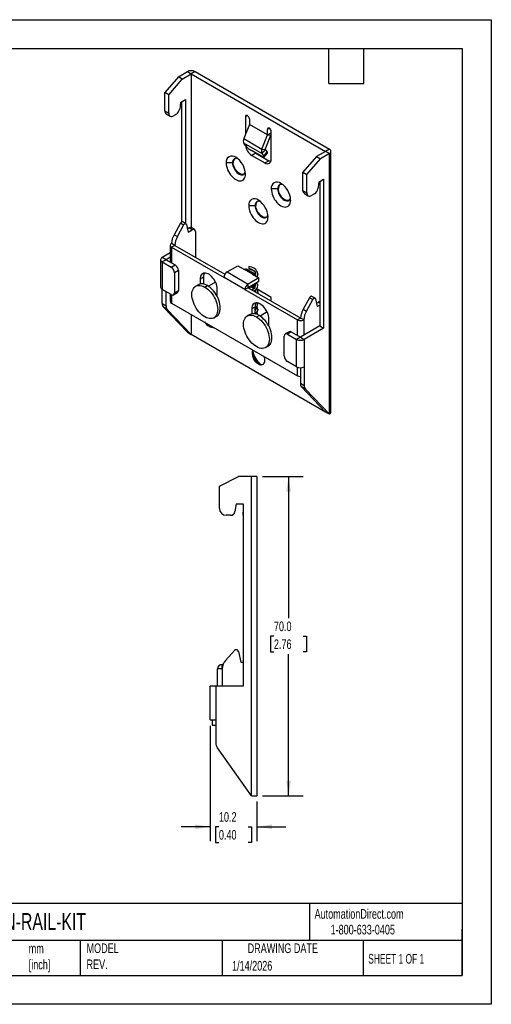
# Model space of a CAD drawing. Header units: millimetres. Extents: x 0 to 279, y 0 to 216.
# Tile 2 of 2: x 176 to 279, y 0 to 216. Entities that reach past the tile are written whole.
import ezdxf

# ---------------------------------------------------------------- set-up
doc = ezdxf.new("R2010")
doc.units = ezdxf.units.MM
doc.linetypes.add('CENTERX2', pattern=[20.32, 12.7, -2.54, 2.54, -2.54])
doc.layers.add('DIMENSIONS', color=140, linetype='Continuous', lineweight=25)
doc.layers.add('TEXT', color=140, linetype='Continuous', lineweight=25)
doc.styles.add('SLDTEXTSTYLE0', font='TXT', dxfattribs={"width": 0.7})
doc.styles.add('SLDTEXTSTYLE1', font='TXT', dxfattribs={"width": 0.65})
doc.dimstyles.new('SLDDIMSTYLE1', dxfattribs={"dimtxt": 2.158008, "dimasz": 3.302, "dimexe": 0, "dimexo": 0.0625, "dimgap": 0.539502, "dimtad": 0, "dimtih": 1, "dimtoh": 1, "dimdec": 1, "dimrnd": 1e-09, "dimzin": 4, "dimdsep": 46, "dimtxsty": 'SLDTEXTSTYLE0', "dimsah": 1, "dimcen": 0.09, "dimadec": 0, "dimazin": 1, "dimtfac": 1, "dimtdec": 1, "dimtofl": 0, "dimtmove": 0, "dimatfit": 3, "dimfxl": 0, "dimfrac": 2, "dimtolj": 1, "dimtzin": 12, "dimarcsym": 0})
doc.dimstyles.new('SLDDIMSTYLE4', dxfattribs={"dimtxt": 2.158008, "dimasz": 3.302, "dimexe": 0, "dimexo": 0.0625, "dimgap": 0.539502, "dimtad": 0, "dimtih": 1, "dimtoh": 1, "dimdec": 1, "dimrnd": 1e-09, "dimzin": 12, "dimdsep": 46, "dimtxsty": 'SLDTEXTSTYLE0', "dimsah": 1, "dimcen": 0.09, "dimadec": 0, "dimazin": 3, "dimtfac": 1, "dimtdec": 1, "dimtmove": 0, "dimatfit": 0, "dimfxl": 0, "dimfrac": 2, "dimtolj": 1, "dimtzin": 12, "dimarcsym": 0})

# ---------------------------------------------------------------- blocks, each defined once
blk = doc.blocks.new('_D_8')
at = {"layer": 'DIMENSIONS'}
for p, q in [((229.31, 115.73), (238.16, 115.73)), ((234.99, 115.73), (234.99, 84.64)), ((231.78, 80.73), (231.06, 80.73)), ((231.06, 80.73), (231.06, 77.3)), ((238.19, 80.73), (238.92, 80.73)), ((238.92, 80.73), (238.92, 77.3)), ((231.06, 77.3), (231.78, 77.3)), ((234.99, 45.73), (234.99, 76.81)), ((238.92, 77.3), (238.19, 77.3)), ((229.31, 45.73), (238.16, 45.73))]:
    blk.add_line(p, q, dxfattribs=at)
for points in [[(234.99, 115.73), (234.48, 112.43), (235.5, 112.43)], [(234.99, 45.73), (235.5, 49.03), (234.48, 49.03)]]:
    blk.add_solid(points, dxfattribs=at)
at = {"layer": 'DIMENSIONS', "char_height": 2.117, "attachment_point": 1, "style": 'SLDTEXTSTYLE0'}
for s, insert in [('70.0', (231.78, 83.94)), ('2.76', (231.78, 80.03))]:
    blk.add_mtext(s, dxfattribs=dict(at, insert=insert))
blk = doc.blocks.new('_D_9')
at = {"layer": 'DIMENSIONS'}
for p, q in [((217.84, 61.09), (217.84, 35.76)), ((228.04, 44.46), (228.04, 35.76)), ((217.84, 38.93), (211.49, 38.93)), ((219.73, 38.93), (219.01, 38.93)), ((219.01, 38.93), (219.01, 35.5)), ((226.15, 38.93), (226.87, 38.93)), ((226.87, 38.93), (226.87, 35.5)), ((228.04, 38.93), (234.39, 38.93)), ((219.01, 35.5), (219.73, 35.5)), ((226.87, 35.5), (226.15, 35.5))]:
    blk.add_line(p, q, dxfattribs=at)
for points in [[(217.84, 38.93), (214.54, 39.44), (214.54, 38.42)], [(228.04, 38.93), (231.34, 38.42), (231.34, 39.44)]]:
    blk.add_solid(points, dxfattribs=at)
at = {"layer": 'DIMENSIONS', "char_height": 2.117, "attachment_point": 1, "style": 'SLDTEXTSTYLE0'}
for s, insert in [('10.2', (219.73, 42.14)), ('0.40', (219.73, 38.23))]:
    blk.add_mtext(s, dxfattribs=dict(at, insert=insert))

msp = doc.modelspace()

# ---------------------------------------------------------------- linework, layer by layer
at = {"color": 7, "linetype": 'Continuous'}
for p, q in [((0, 215.9), (279.4, 215.9)), ((279.4, 215.9), (279.4, 0)), ((279.4, 0), (0, 0))]:
    msp.add_line(p, q, dxfattribs=at)
for p, q in [((210.84, 203.36), (207.87, 199.93)), ((210.84, 203.36), (212.82, 204.51)), ((211.69, 202.87), (210.84, 203.36)), ((211.69, 202.87), (213.67, 204.02)), ((212.82, 204.51), (213.67, 204.02)), ((214.52, 204.51), (213.67, 204.02)), ((213.67, 204.02), (213.67, 170.3)), ((213.67, 204.02), (243.08, 187.03)), ((214.52, 204.51), (243.93, 187.52)), ((208.72, 199.44), (211.69, 202.87)), ((208.72, 199.44), (207.87, 199.93)), ((207.87, 195.93), (207.87, 199.93)), ((208.72, 195.44), (208.72, 199.44)), ((211.34, 197.77), (211.13, 196.28)), ((211.34, 197.77), (212.4, 198.38)), ((211.55, 197.89), (211.55, 171.54)), ((212.4, 198.38), (212.4, 171.21)), ((207.87, 195.93), (208.72, 195.44)), ((208.18, 195.25), (209.03, 194.76)), ((210.43, 195.21), (209.78, 194.83)), ((225.97, 194.87), (225.55, 194.63)), ((225.55, 194.63), (225.55, 190.74)), ((226.4, 192.93), (225.19, 189.82)), ((226.4, 194.14), (226.4, 192.93)), ((230.36, 190.64), (226.4, 192.93)), ((229.15, 187.54), (230.36, 190.64)), ((229.89, 187.47), (231.09, 190.58)), ((230.78, 192.1), (230.36, 191.85)), ((230.36, 190.64), (230.36, 191.85)), ((230.36, 190.64), (231.2, 191.13)), ((230.36, 190.64), (231.09, 190.58)), ((231.2, 185.32), (231.2, 191.36)), ((225.19, 189.82), (229.15, 187.54)), ((229.15, 186.56), (225.19, 188.84)), ((225.58, 188.29), (225.19, 188.84)), ((229.12, 185.89), (226.86, 187.19)), ((227.81, 186.62), (226.96, 186.13)), ((226.96, 186.13), (229.79, 184.5)), ((227.81, 186.62), (227.6, 186.77)), ((227.81, 186.62), (230.64, 184.99)), ((229.15, 187.54), (229.89, 187.47)), ((229.89, 187.47), (229.15, 186.56)), ((229.15, 186.56), (229.54, 186)), ((229.54, 186), (230.28, 186.92)), ((229.63, 185.74), (230.36, 186.65)), ((229.89, 187.47), (230.28, 186.92)), ((241.1, 185.89), (238.13, 182.46)), ((243.08, 187.03), (241.1, 185.89)), ((241.1, 185.89), (241.95, 185.4)), ((243.93, 186.54), (241.95, 185.4)), ((243.93, 187.52), (243.08, 187.03)), ((243.93, 186.54), (243.08, 187.03)), ((243.93, 129.39), (243.93, 186.54)), ((244.28, 129.88), (244.28, 187.03)), ((222.86, 184.58), (222.72, 184.5)), ((229.79, 184.5), (230.64, 184.99)), ((238.98, 181.97), (241.95, 185.4)), ((238.13, 182.46), (238.98, 181.97)), ((238.13, 178.46), (238.13, 182.46)), ((238.98, 177.97), (238.98, 181.97)), ((241.6, 180.3), (241.39, 178.81)), ((241.6, 180.3), (242.66, 180.91)), ((241.81, 180.42), (241.81, 148.74)), ((242.66, 180.91), (242.66, 148.25)), ((232.76, 178.87), (232.62, 178.79)), ((238.13, 178.46), (238.98, 177.97)), ((238.45, 177.77), (239.29, 177.28)), ((240.69, 177.73), (240.04, 177.36)), ((227.81, 175.19), (227.67, 175.11)), ((211.28, 171.25), (209.91, 168.74)), ((210.62, 168.33), (211.99, 170.85)), ((211.99, 170.85), (211.28, 171.25)), ((212.5, 171.15), (211.79, 171.56)), ((212.6, 171.01), (212.96, 169.31)), ((209.91, 168.74), (210.62, 168.33)), ((212.8, 170.04), (213.17, 170.25)), ((212.96, 169.31), (213.88, 169.84)), ((213.88, 169.84), (213.17, 170.25)), ((214.38, 169.89), (213.67, 170.3)), ((214.59, 169.44), (214.59, 163.8)), ((209.06, 166.41), (209.06, 162.75)), ((210.06, 166.41), (209.36, 166.82)), ((210.06, 166.41), (209.36, 166.01)), ((210.06, 166.41), (221.05, 160.07)), ((209.06, 164.78), (207.3, 163.76)), ((209.36, 166.01), (220.85, 159.37)), ((209.36, 166.01), (209.36, 162.58)), ((206.95, 163.27), (206.95, 157.26)), ((208.15, 163.27), (207.3, 163.76)), ((208.15, 163.27), (207.3, 162.78)), ((207.3, 162.78), (207.3, 156.77)), ((207.3, 162.78), (209.28, 161.64)), ((209.06, 163.8), (208.15, 163.27)), ((208.15, 163.27), (210.13, 162.13)), ((209.28, 161.64), (210.13, 162.13)), ((221.55, 160.6), (223.89, 161.94)), ((223.89, 161.94), (225.3, 161.13)), ((210.84, 160.9), (209.99, 160.41)), ((209.99, 160.41), (209.99, 156.03)), ((210.84, 160.9), (210.84, 156.52)), ((221.55, 160.6), (226.15, 157.94)), ((227.07, 160.11), (225.3, 161.13)), ((227.57, 160.16), (225.8, 161.18)), ((226.26, 161.75), (226.26, 161.36)), ((226.26, 161.36), (226.26, 161.26)), ((227.07, 160.11), (228.48, 159.29)), ((215.2, 157.79), (214.64, 157.47)), ((216.32, 159.41), (215.61, 159)), ((215.61, 159), (215.61, 157.95)), ((216.32, 159.41), (216.32, 157.94)), ((218.98, 158.36), (217.42, 157.46)), ((225.44, 156.72), (220.85, 159.37)), ((228.48, 159.29), (226.15, 157.94)), ((228.48, 158.47), (226.15, 157.13)), ((226.15, 157.13), (226.15, 157.94)), ((227.07, 157.25), (227.78, 157.66)), ((227.73, 157.63), (227.75, 157.54)), ((227.78, 157.66), (227.78, 157.9)), ((228.48, 158.47), (228.48, 159.29)), ((209.28, 155.63), (207.3, 156.77)), ((207.3, 153.67), (207.3, 156.77)), ((208.15, 153.18), (208.15, 156.28)), ((209.06, 155.75), (209.06, 154.17)), ((209.36, 155.59), (209.36, 153.76)), ((209.78, 155.58), (210.63, 156.07)), ((209.99, 156.03), (210.84, 156.52)), ((216.64, 157.27), (217.2, 157.6)), ((219.36, 155.2), (219.36, 156.84)), ((226.15, 157.13), (225.44, 156.72)), ((225.44, 156.72), (236.93, 150.09)), ((226.15, 157.13), (237.64, 150.49)), ((226.4, 157.27), (226.4, 156.98)), ((226.82, 157.39), (227.07, 157.25)), ((227.07, 157.25), (227.07, 157.48)), ((227.32, 157.02), (227.4, 156.94)), ((227.62, 157.34), (227.43, 157.46)), ((227.69, 157.28), (227.62, 157.34)), ((227.69, 156.51), (227.73, 156.33)), ((227.74, 156.27), (227.75, 156.23)), ((231.2, 155.02), (228.1, 156.82)), ((228.25, 156.22), (228.25, 156.3)), ((228.25, 156.2), (228.25, 156.28)), ((207.3, 153.67), (208.15, 153.18)), ((209.36, 153.76), (236.93, 137.84)), ((227.75, 153.61), (227.71, 153.4)), ((227.75, 153.64), (227.75, 153.62)), ((228.24, 153.7), (228.23, 153.76)), ((228.25, 153.61), (228.24, 153.7)), ((228.25, 153.58), (228.25, 153.66)), ((231.2, 154.21), (231.2, 155.02)), ((239.57, 154.93), (238.2, 152.41)), ((238.9, 152), (240.27, 154.52)), ((240.27, 154.52), (239.57, 154.93)), ((240.78, 154.83), (240.08, 155.23)), ((240.88, 154.68), (241.25, 152.98)), ((241.09, 153.71), (241.46, 153.92)), ((241.25, 152.98), (241.81, 153.31)), ((241.81, 153.72), (241.46, 153.92)), ((208.41, 152.38), (207.57, 152.87)), ((207.57, 152.87), (212.82, 147.35)), ((213.67, 146.86), (208.41, 152.38)), ((213.67, 151.27), (213.67, 146.86)), ((226.52, 151.26), (225.95, 150.94)), ((227.63, 152.88), (226.93, 152.47)), ((226.93, 152.47), (226.93, 151.42)), ((227.63, 152.88), (227.63, 151.41)), ((227.67, 152.33), (227.63, 152.35)), ((227.63, 152.31), (227.67, 152.33)), ((227.67, 152.02), (227.67, 152.33)), ((227.69, 152.06), (227.67, 152.08)), ((227.68, 152.59), (227.75, 152.42)), ((227.7, 152.6), (227.73, 152.45)), ((227.75, 152.33), (227.73, 152.23)), ((227.74, 152.4), (227.75, 152.33)), ((227.75, 152.43), (227.75, 152.4)), ((228.24, 152.4), (228.25, 152.33)), ((228.25, 152.33), (228.24, 152.26)), ((228.25, 152.4), (228.25, 152.46)), ((228.25, 152.2), (228.25, 152.26)), ((230.3, 151.83), (228.74, 150.93)), ((238.2, 152.41), (238.9, 152)), ((218.64, 150.54), (219.2, 150.87)), ((227.95, 150.74), (228.52, 151.07)), ((230.67, 148.67), (230.67, 150.31)), ((237.64, 150.49), (236.93, 150.09)), ((236.93, 146.66), (236.93, 150.09)), ((238.35, 150.09), (237.64, 150.49)), ((238.35, 150.09), (238.35, 146.74)), ((212.82, 147.35), (213.67, 146.86)), ((243.08, 129.88), (213.67, 146.86)), ((217.73, 148.92), (217.59, 148.67)), ((235.09, 147.48), (234.24, 146.99)), ((235.59, 147.43), (234.74, 146.94)), ((234.74, 146.94), (236.72, 145.8)), ((235.59, 147.43), (237.57, 146.29)), ((241.81, 148.74), (237.57, 146.29)), ((242.66, 148.25), (238.42, 145.8)), ((241.81, 148.74), (242.66, 148.25)), ((234.03, 142.16), (234.03, 146.53)), ((237.57, 146.29), (236.72, 145.8)), ((236.72, 139.79), (236.72, 145.8)), ((237.57, 146.29), (238.42, 145.8)), ((238.42, 145.8), (238.42, 139.79)), ((229.95, 144.01), (230.52, 144.33)), ((228.52, 140.49), (228.38, 140.41)), ((236.72, 139.79), (234.74, 140.93)), ((236.93, 137.84), (236.93, 139.69)), ((237.57, 139.58), (237.57, 136.19)), ((238.42, 139.79), (238.42, 135.7)), ((237.57, 136.19), (238.42, 135.7)), ((238.68, 134.91), (237.83, 135.4)), ((237.83, 135.4), (243.08, 129.88)), ((243.93, 129.39), (238.68, 134.91)), ((243.93, 129.39), (243.08, 129.88)), ((219.84, 113.63), (224.04, 115.73)), ((226.84, 115.73), (224.04, 115.73)), ((226.84, 45.73), (226.84, 115.73)), ((228.04, 115.73), (226.84, 115.73)), ((228.04, 115.73), (228.04, 45.73)), ((219.84, 108.73), (219.84, 113.63)), ((223.54, 109.73), (223.24, 108.05)), ((223.54, 109.73), (225.04, 109.73)), ((225.04, 109.73), (225.04, 69.73)), ((222.26, 107.23), (221.34, 107.23)), ((221.23, 75.48), (223.17, 77.59)), ((224.02, 77.36), (224.54, 75.03)), ((219.44, 69.73), (219.44, 73.53)), ((220.44, 73.53), (219.44, 73.53)), ((220.44, 73.53), (220.44, 74.53)), ((220.64, 74.53), (220.44, 74.53)), ((220.44, 73.53), (220.44, 69.73)), ((224.54, 75.03), (225.04, 75.03)), ((217.84, 62.36), (217.84, 69.73)), ((219.04, 69.73), (217.84, 69.73)), ((219.04, 69.73), (219.04, 62.36)), ((225.04, 69.73), (219.04, 69.73)), ((217.84, 62.36), (219.04, 62.36)), ((218.24, 62.36), (218.24, 61.18)), ((218.24, 61.18), (219.04, 61.18)), ((219.04, 62.36), (219.04, 57.36)), ((226.84, 45.73), (219.41, 56.21)), ((226.84, 45.73), (228.04, 45.73))]:
    msp.add_line(p, q)
at = {"flags": 128}
for points in [[(226.4, 194.14), (226.38, 194.3), (226.32, 194.47), (226.22, 194.63), (226.1, 194.77), (225.97, 194.87), (225.84, 194.92), (225.72, 194.92), (225.63, 194.87), (225.57, 194.77), (225.55, 194.63)], [(229.54, 186), (229.61, 185.89), (229.64, 185.81), (229.64, 185.75), (229.59, 185.72), (229.52, 185.72), (229.41, 185.75), (229.28, 185.8), (229.12, 185.89)], [(230.36, 186.65), (230.37, 186.66), (230.38, 186.72), (230.34, 186.81), (230.28, 186.92)], [(221.31, 184.5), (221.33, 184.14), (221.39, 183.76), (221.5, 183.37), (221.64, 182.98), (221.82, 182.6), (222.04, 182.23), (222.28, 181.88), (222.55, 181.56), (222.83, 181.27), (223.12, 181.03), (223.43, 180.83), (223.73, 180.68), (224.02, 180.58), (224.31, 180.54), (224.57, 180.55), (224.82, 180.62), (225.03, 180.75), (225.21, 180.92), (225.36, 181.14), (225.46, 181.41), (225.53, 181.72), (225.55, 182.05)], [(222.72, 184.5), (221.93, 184.5), (221.31, 184.5)], [(223.82, 185.46), (223.65, 185.5), (223.43, 185.51), (223.22, 185.46), (223.05, 185.36), (222.91, 185.21), (222.8, 185.01), (222.74, 184.77), (222.72, 184.5)], [(222.72, 184.5), (222.74, 184.2), (222.8, 183.89), (222.91, 183.57), (223.05, 183.26), (223.22, 182.96), (223.43, 182.68), (223.65, 182.43), (223.89, 182.22), (224.13, 182.05), (224.38, 181.93), (224.62, 181.87), (224.84, 181.86), (225.04, 181.91), (225.22, 182.01), (225.36, 182.16), (225.46, 182.36), (225.51, 182.52)], [(225.2, 182), (225.18, 181.99), (224.98, 181.94), (224.76, 181.95), (224.52, 182.02), (224.28, 182.13), (224.03, 182.3), (223.79, 182.51), (223.57, 182.76), (223.37, 183.04), (223.19, 183.34), (223.05, 183.66), (222.95, 183.97), (222.88, 184.29), (222.86, 184.58)], [(231.12, 184.81), (230.88, 184.87), (230.64, 184.99)], [(233.72, 179.74), (233.55, 179.78), (233.33, 179.79), (233.12, 179.75), (232.95, 179.64), (232.81, 179.49), (232.7, 179.3), (232.64, 179.06), (232.62, 178.79)], [(231.2, 178.79), (231.23, 178.42), (231.29, 178.05), (231.4, 177.66), (231.54, 177.27), (231.72, 176.88), (231.94, 176.51), (232.18, 176.16), (232.44, 175.84), (232.73, 175.56), (233.02, 175.31), (233.33, 175.11), (233.63, 174.96), (233.92, 174.87), (234.21, 174.82), (234.47, 174.84), (234.72, 174.91), (234.93, 175.03), (235.11, 175.21), (235.26, 175.43), (235.36, 175.7), (235.43, 176), (235.45, 176.34)], [(232.62, 178.79), (231.83, 178.79), (231.2, 178.79)], [(232.62, 178.79), (232.64, 178.49), (232.7, 178.18), (232.81, 177.86), (232.95, 177.55), (233.12, 177.24), (233.33, 176.96), (233.55, 176.71), (233.79, 176.5), (234.03, 176.34), (234.28, 176.22), (234.52, 176.16), (234.74, 176.15), (234.94, 176.19), (235.12, 176.29), (235.26, 176.45), (235.36, 176.64), (235.41, 176.81)], [(235.1, 176.28), (235.08, 176.28), (234.88, 176.23), (234.66, 176.24), (234.42, 176.3), (234.17, 176.42), (233.93, 176.58), (233.69, 176.8), (233.47, 177.05), (233.27, 177.33), (233.09, 177.63), (232.95, 177.94), (232.85, 178.26), (232.78, 178.57), (232.76, 178.87)], [(226.26, 175.11), (226.28, 174.75), (226.34, 174.37), (226.45, 173.98), (226.59, 173.59), (226.77, 173.21), (226.99, 172.84), (227.23, 172.49), (227.5, 172.17), (227.78, 171.88), (228.07, 171.64), (228.38, 171.44), (228.68, 171.29), (228.97, 171.19), (229.26, 171.15), (229.52, 171.16), (229.77, 171.23), (229.98, 171.36), (230.16, 171.53), (230.31, 171.76), (230.41, 172.02), (230.48, 172.33), (230.5, 172.66)], [(227.67, 175.11), (226.88, 175.11), (226.26, 175.11)], [(228.77, 176.07), (228.6, 176.11), (228.38, 176.12), (228.17, 176.07), (228, 175.97), (227.86, 175.82), (227.75, 175.62), (227.69, 175.38), (227.67, 175.11)], [(227.67, 175.11), (227.69, 174.82), (227.75, 174.5), (227.86, 174.19), (228, 173.87), (228.17, 173.57), (228.38, 173.29), (228.6, 173.04), (228.84, 172.83), (229.08, 172.66), (229.33, 172.54), (229.57, 172.48), (229.79, 172.47), (229.99, 172.52), (230.17, 172.62), (230.31, 172.77), (230.41, 172.97), (230.46, 173.13)], [(230.15, 172.61), (230.13, 172.6), (229.93, 172.55), (229.71, 172.56), (229.47, 172.63), (229.22, 172.74), (228.98, 172.91), (228.74, 173.12), (228.52, 173.37), (228.32, 173.65), (228.14, 173.95), (228, 174.27), (227.9, 174.59), (227.83, 174.9), (227.81, 175.19)], [(211.79, 171.56), (211.72, 171.58), (211.63, 171.58), (211.54, 171.53), (211.44, 171.46), (211.36, 171.37), (211.28, 171.25)], [(211.99, 170.85), (212.06, 170.96), (212.15, 171.06), (212.25, 171.13), (212.34, 171.17), (212.43, 171.18), (212.51, 171.15), (212.56, 171.09), (212.6, 171.01)], [(219.36, 156.84), (219.34, 157.18), (219.28, 157.53), (219.18, 157.89), (219.04, 158.25), (218.86, 158.6), (218.66, 158.94), (218.42, 159.26), (218.17, 159.54), (217.9, 159.79), (217.63, 160), (217.35, 160.16), (217.07, 160.27), (216.8, 160.33), (216.55, 160.34), (216.32, 160.29), (216.11, 160.19), (215.94, 160.04), (215.8, 159.84), (215.7, 159.59), (215.63, 159.32), (215.61, 159)], [(226.26, 161.36), (226.71, 161.26), (227.12, 161.08), (227.45, 160.83), (227.67, 160.53), (227.75, 160.21), (227.75, 160.18)], [(226.26, 161.26), (226.72, 161.15), (227.07, 161.01), (227.3, 160.88), (227.45, 160.76), (227.53, 160.69), (227.62, 160.57), (227.71, 160.4), (227.75, 160.15)], [(227.07, 160.11), (227.21, 160.17), (227.34, 160.2), (227.46, 160.2), (227.57, 160.16), (227.66, 160.08), (227.72, 159.98), (227.73, 159.97)], [(227.75, 160.18), (227.69, 159.89), (227.62, 159.79)], [(228.25, 160.19), (228.18, 159.81), (228.02, 159.56)], [(216.64, 150.74), (216.3, 150.96), (215.96, 151.22), (215.64, 151.53), (215.32, 151.87), (215.03, 152.24), (214.76, 152.64), (214.52, 153.06), (214.31, 153.49), (214.13, 153.93), (213.99, 154.37), (213.89, 154.81), (213.83, 155.23), (213.81, 155.64), (213.83, 156.02), (213.89, 156.37), (213.99, 156.69), (214.13, 156.97), (214.31, 157.2), (214.52, 157.39), (214.76, 157.53), (215.03, 157.62), (215.32, 157.65), (215.64, 157.64), (215.96, 157.57), (216.3, 157.44), (216.64, 157.27)], [(227.74, 157.64), (227.75, 157.58), (227.75, 157.56)], [(216.64, 157.27), (216.98, 157.05), (217.32, 156.78), (217.64, 156.48), (217.95, 156.14), (218.25, 155.76), (218.51, 155.37), (218.76, 154.95), (218.97, 154.52), (219.14, 154.08), (219.28, 153.64), (219.38, 153.2), (219.45, 152.78), (219.47, 152.37), (219.45, 151.99), (219.38, 151.64), (219.28, 151.32), (219.14, 151.04), (218.97, 150.8), (218.76, 150.62), (218.51, 150.48), (218.25, 150.39), (217.95, 150.35), (217.64, 150.37), (217.32, 150.44), (216.98, 150.56), (216.64, 150.74)], [(219.2, 150.87), (219.32, 150.94), (219.53, 151.13), (219.71, 151.37), (219.85, 151.65), (219.95, 151.96), (220.01, 152.32), (220.03, 152.7), (220.01, 153.1), (219.95, 153.53), (219.85, 153.96), (219.71, 154.4), (219.53, 154.84), (219.32, 155.27), (219.08, 155.69), (218.81, 156.09), (218.52, 156.46), (218.21, 156.81), (217.88, 157.11), (217.54, 157.38), (217.2, 157.6)], [(226.64, 157.35), (226.95, 157.25), (227.32, 157.02)], [(227.62, 157.34), (227.62, 157.34), (227.56, 157.35), (227.49, 157.33), (227.42, 157.28), (227.37, 157.2), (227.33, 157.11), (227.32, 157.02)], [(227.32, 157.02), (227.33, 156.95), (227.36, 156.92)], [(227.69, 156.52), (227.73, 156.43), (227.74, 156.22)], [(228.23, 156.29), (228.24, 156.07), (228.19, 155.95)], [(228.21, 155.94), (228.24, 156.06), (228.25, 156.2)], [(230.67, 150.31), (230.65, 150.64), (230.59, 151), (230.49, 151.36), (230.35, 151.72), (230.17, 152.07), (229.97, 152.41), (229.74, 152.72), (229.49, 153.01), (229.22, 153.26), (228.94, 153.47), (228.66, 153.63), (228.38, 153.74), (228.12, 153.8), (227.86, 153.81), (227.63, 153.76), (227.43, 153.66), (227.25, 153.5), (227.11, 153.31), (227.01, 153.06), (226.95, 152.78), (226.93, 152.47)], [(240.08, 155.23), (240.01, 155.26), (239.92, 155.25), (239.82, 155.21), (239.73, 155.14), (239.64, 155.04), (239.57, 154.93)], [(240.27, 154.52), (240.35, 154.63), (240.44, 154.73), (240.53, 154.8), (240.63, 154.84), (240.71, 154.85), (240.79, 154.82), (240.85, 154.76), (240.88, 154.68)], [(227.75, 152.24), (227.7, 152.08), (227.63, 151.95)], [(228.25, 152.33), (228.23, 152.41), (228.18, 152.47), (228.1, 152.52), (228, 152.53), (227.91, 152.52), (227.83, 152.47), (227.77, 152.41), (227.75, 152.33)], [(227.95, 144.21), (227.61, 144.43), (227.28, 144.69), (226.95, 145), (226.64, 145.34), (226.35, 145.71), (226.08, 146.11), (225.83, 146.53), (225.62, 146.96), (225.45, 147.4), (225.31, 147.84), (225.21, 148.28), (225.14, 148.7), (225.12, 149.11), (225.14, 149.49), (225.21, 149.84), (225.31, 150.16), (225.45, 150.44), (225.62, 150.67), (225.83, 150.86), (226.08, 151), (226.35, 151.09), (226.64, 151.12), (226.95, 151.11), (227.28, 151.03), (227.61, 150.91), (227.95, 150.74)], [(227.95, 150.74), (228.29, 150.52), (228.63, 150.25), (228.96, 149.95), (229.27, 149.61), (229.56, 149.23), (229.83, 148.83), (230.07, 148.42), (230.28, 147.98), (230.46, 147.54), (230.6, 147.1), (230.7, 146.67), (230.76, 146.25), (230.78, 145.84), (230.76, 145.46), (230.7, 145.11), (230.6, 144.79), (230.46, 144.51), (230.28, 144.27), (230.07, 144.08), (229.83, 143.95), (229.56, 143.86), (229.27, 143.82), (228.96, 143.84), (228.63, 143.91), (228.29, 144.03), (227.95, 144.21)], [(230.52, 144.33), (230.63, 144.41), (230.85, 144.6), (231.02, 144.84), (231.16, 145.11), (231.26, 145.43), (231.33, 145.78), (231.35, 146.17), (231.33, 146.57), (231.26, 147), (231.16, 147.43), (231.02, 147.87), (230.85, 148.31), (230.63, 148.74), (230.39, 149.16), (230.12, 149.56), (229.83, 149.93), (229.52, 150.27), (229.19, 150.58), (228.86, 150.84), (228.52, 151.07)], [(228.38, 140.41), (228.62, 140.29), (228.86, 140.23), (229.08, 140.22), (229.29, 140.27), (229.46, 140.37), (229.6, 140.52), (229.71, 140.72), (229.77, 140.95), (229.79, 141.23), (229.77, 141.52), (229.71, 141.83), (229.64, 142.05)]]:
    msp.add_lwpolyline(points, dxfattribs=at)
for centre, radius, start, end in [((213.67, 202.87), 1.84, 62.6097, 117.3903), ((208.58, 195.84), 0.719, 172.7442, 235.9436), ((209.37, 195.34), 0.655, 170.786, 309.2033), ((209.58, 196.52), 1.56, 302.9068, 351.3096), ((230.61, 191.89), 0.262, 50.7967, 189.214), ((230.28, 191.32), 0.922, 2.6055, 57.3945), ((229.64, 191.16), 1.56, 337.9788, 358.8918), ((226.17, 189.33), 1.1, 153.4364, 206.5636), ((228.64, 188.75), 3.11, 188.0825, 237.2426), ((229.15, 191.15), 4.58, 218.7705, 239.8956), ((222.6, 184.7), 1.31, 51.2818, 188.729), ((220.96, 181.85), 4.59, 2.4871, 57.5129), ((230.13, 187.05), 1.1, 153.4364, 206.5636), ((243.75, 187.03), 0.524, 290.7834, 69.2166), ((223.87, 184.69), 1.01, 130.6936, 185.9468), ((230.34, 185.19), 0.877, 231.3258, 8.6849), ((232.5, 178.99), 1.31, 51.2818, 188.729), ((233.77, 178.97), 1.01, 130.6936, 185.9468), ((230.86, 176.14), 4.59, 2.4871, 57.5129), ((238.85, 178.37), 0.719, 172.7442, 235.9436), ((239.63, 177.87), 0.655, 170.786, 309.2033), ((239.84, 179.05), 1.56, 302.9068, 351.3096), ((227.55, 175.31), 1.31, 51.2818, 188.729), ((228.82, 175.3), 1.01, 130.6936, 185.9468), ((225.91, 172.46), 4.59, 2.4871, 57.5129), ((213.67, 166.61), 4.32, 150.4353, 177.1163), ((213.47, 169.84), 0.503, 65.6929, 125.6176), ((214.16, 169.51), 0.437, 350.786, 129.2033), ((209.51, 166.41), 0.437, 110.7834, 249.2166), ((214.38, 166.2), 4.32, 150.4353, 177.1163), ((207.49, 163.27), 0.524, 110.7834, 249.2166), ((209.3, 160.83), 1.54, 2.6055, 57.3945), ((208.46, 160.34), 1.54, 2.6055, 57.3945), ((217.92, 159.49), 1.6, 147.8822, 182.6614), ((222.38, 159.3), 1.54, 122.6055, 177.3945), ((225.59, 160.72), 0.503, 65.6929, 125.6176), ((226.33, 159.8), 1.96, 11.5151, 92.3395), ((227.11, 160.17), 1.15, 326.2093, 1.2223), ((216.04, 156.04), 1.94, 53.1466, 115.5429), ((226.98, 156.65), 1.54, 122.6055, 177.3945), ((226.2, 159.6), 2.31, 276.3651, 323.6295), ((226.39, 159.5), 2.06, 280.1453, 319.8494), ((227.11, 157.55), 1.14, 358.7822, 35.2826), ((207.55, 157.32), 0.604, 185.6948, 245.6253), ((209.56, 155.96), 0.437, 230.7967, 9.214), ((210.35, 156.47), 0.493, 305.0133, 6.2988), ((226.08, 155.17), 2.16, 53.8839, 80.6824), ((226.69, 157.71), 1.08, 284.1932, 352.4637), ((226.91, 157.67), 1.34, 290.5643, 356.4524), ((226.83, 157.64), 1.42, 296.6114, 357.6739), ((227.28, 156.3), 0.968, 359.7131, 38.7195), ((208.44, 153.6), 1.14, 176.6259, 219.7062), ((209.56, 154.22), 0.503, 185.6948, 245.6253), ((229.23, 152.96), 1.6, 147.8822, 182.6614), ((227.14, 153.61), 1.09, 296.7093, 3.974), ((226.89, 153.7), 1.37, 303.2082, 355.0682), ((241.78, 153.42), 0.603, 87.3137, 122.6778), ((209.29, 153.11), 1.14, 176.6259, 219.7062), ((227.35, 149.51), 1.94, 53.1466, 115.5429), ((227.14, 152.34), 1.1, 299.4478, 355.7922), ((227, 152.36), 1.26, 308.3987, 354.0768), ((227.23, 151.08), 1.01, 6.1403, 36.7487), ((227.18, 152.35), 1.07, 4.2996, 35.9794), ((241.95, 150.28), 4.32, 150.4353, 177.1163), ((242.66, 149.87), 4.32, 150.4353, 177.1163), ((219.63, 152.04), 3.93, 218.0818, 238.8123), ((237.64, 151.45), 1.54, 242.6097, 297.3903), ((218.57, 150.21), 1.82, 237.4259, 272.5472), ((234.46, 146.6), 0.437, 50.7967, 189.214), ((235.3, 147.02), 0.503, 54.3824, 114.3071), ((237.57, 147.44), 1.84, 242.6097, 297.3903), ((229.69, 142.75), 2.68, 163.5964, 240.7504), ((229.9, 142.89), 2.77, 168.0903, 239.9751), ((231.9, 144.07), 4.82, 189.4157, 230.5789), ((229.12, 141.34), 1.04, 234.8629, 288.498), ((235.57, 142.23), 1.54, 182.6055, 237.3945), ((237.57, 141.43), 1.84, 242.6097, 297.3903), ((237.6, 139.09), 1.42, 241.8625, 268.6224), ((238.71, 136.13), 1.14, 176.6259, 219.7062), ((239.55, 135.64), 1.14, 176.6259, 219.7062), ((243.68, 129.94), 0.604, 294.3747, 354.3052), ((221.34, 108.73), 1.5, 180, 270), ((222.26, 108.23), 1, 270, 350), ((226.18, 107.6), 1.2, 161.1499, 198.8501), ((223.53, 77.25), 0.5, 12.5, 137.4896), ((220.44, 73.53), 1, 90, 180), ((223.44, 73.45), 3, 137.4896, 178.5269), ((221.04, 57.36), 2, 180, 215.3401)]:
    msp.add_arc(centre, radius, start, end)
at = {"layer": 'TEXT'}
for p, q in [((6.35, 209.55), (273.05, 209.55)), ((243.84, 201.93), (243.84, 209.55)), ((251.46, 201.93), (251.46, 209.55)), ((273.05, 209.55), (273.05, 6.35)), ((243.84, 201.93), (251.46, 201.93)), ((273.05, 22.13), (6.35, 22.13)), ((239.58, 22.13), (239.58, 13.97)), ((273.05, 6.35), (273.05, 16.51)), ((273.05, 13.97), (6.35, 13.97)), ((189.3, 13.97), (189.3, 6.35)), ((220.47, 13.97), (220.47, 6.35)), ((251.35, 13.97), (251.35, 6.35)), ((6.35, 6.35), (273.05, 6.35))]:
    msp.add_line(p, q, dxfattribs=at)

# ---------------------------------------------------------------- texts
at = {"layer": 'TEXT', "linetype": 'CENTERX2', "lineweight": 18}
for s, insert, char_height, attachment_point, style in [('SEP1-DIN-RAIL-KIT', (159.21, 20), 3.7042, 1, 'SLDTEXTSTYLE0'), ('AutomationDirect.com', (240.69, 20.88), 2.1167, 1, 'SLDTEXTSTYLE0'), ('1-800-633-0405', (244.19, 17.44), 2.1167, 1, 'SLDTEXTSTYLE0'), ('MODEL ^JREV.', (190.73, 13.36), 2.1167, 1, 'SLDTEXTSTYLE0'), ('DRAWING DATE', (233.73, 13.36), 2.1167, 2, 'SLDTEXTSTYLE0'), ('mm^J[inch]', (178.06, 13.31), 2.117, 1, 'SLDTEXTSTYLE0'), ('SHEET 1 OF 1', (252.44, 11.05), 2.1167, 1, 'SLDTEXTSTYLE1'), ('1/14/2026', (222.61, 9.52), 2.117, 1, 'SLDTEXTSTYLE0')]:
    msp.add_mtext(s, dxfattribs=dict(at, insert=insert, char_height=char_height, attachment_point=attachment_point, style=style))

# ---------------------------------------------------------------- dimensions: what is measured, and where the dimension line sits
at = {"layer": 'DIMENSIONS'}
dim = msp.add_linear_dim(base=(234.99, 45.73), p1=(228.04, 115.73), p2=(228.04, 45.73), angle=90, dimstyle='SLDDIMSTYLE1', dxfattribs=at)
dim.commit()
dim.dimension.update_dxf_attribs({"geometry": '_D_8', "text_midpoint": (234.99, 80.73), "dimtype": 160})
dim = msp.add_linear_dim(base=(217.84, 38.93), p1=(228.04, 45.73), p2=(217.84, 62.36), dimstyle='SLDDIMSTYLE4', dxfattribs=at)
dim.commit()
dim.dimension.update_dxf_attribs({"geometry": '_D_9', "text_midpoint": (222.94, 38.93), "dimtype": 160})

doc.saveas('drawing.dxf')
